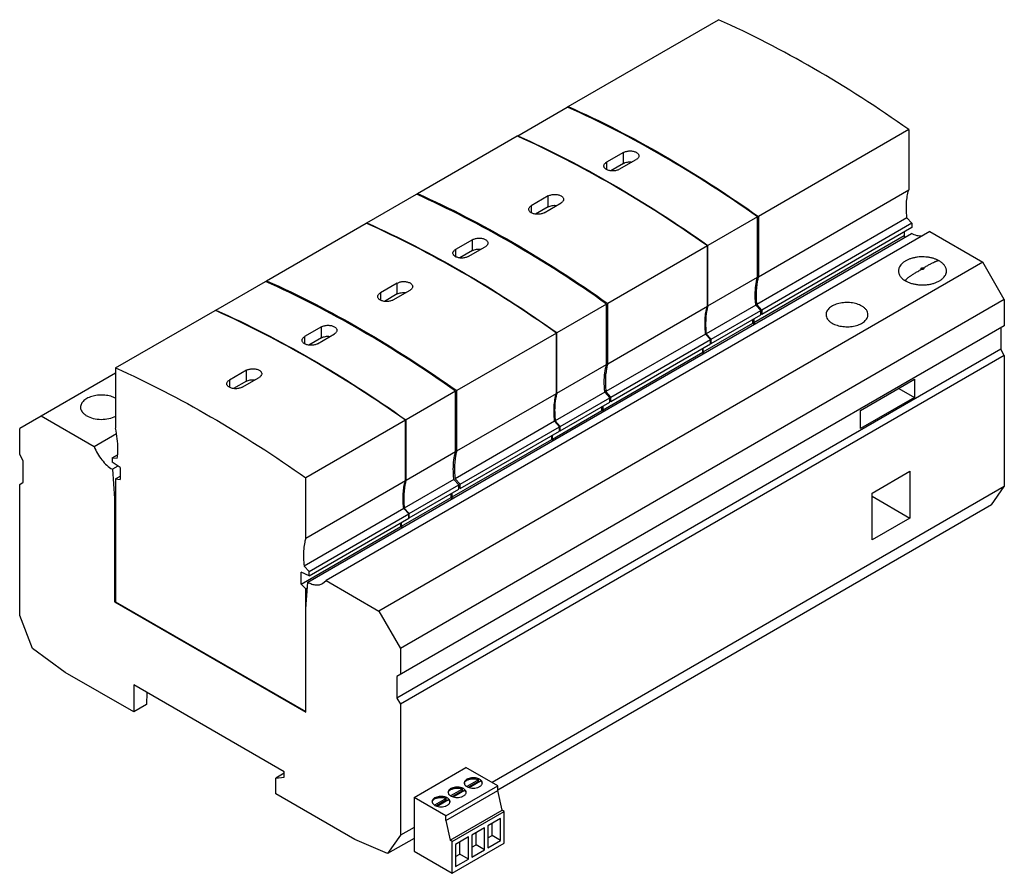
# Model space of a CAD drawing. Header units: millimetres. Extents: x 24 to 189, y 77 to 220.
import ezdxf

# ---------------------------------------------------------------- set-up
doc = ezdxf.new("R2010")
doc.units = ezdxf.units.MM
doc.header["$LTSCALE"] = 19.319186
doc.layers.get('0').update_dxf_attribs({"linetype": 'CONTINUOUS'})

msp = doc.modelspace()

# ---------------------------------------------------------------- linework, layer by layer
at = {"color": 7, "linetype": 'Continuous'}
for p, q in [((115.77, 205.22), (140.84, 219.69)), ((107.36, 200.36), (115.63, 205.14)), ((115.77, 205.08), (115.63, 205.14)), ((115.77, 205.07), (115.63, 205.14)), ((115.77, 205.07), (115.77, 205.22)), ((107.36, 200.36), (107.36, 200.26)), ((172.56, 201.38), (147.49, 186.9)), ((172.56, 201.38), (172.56, 191.32)), ((90.64, 190.71), (107.26, 200.31)), ((107.35, 200.26), (107.26, 200.31)), ((107.36, 200.26), (107.26, 200.31)), ((125, 197.56), (122.17, 195.92)), ((125, 195.74), (125, 197.56)), ((122.17, 195.92), (122.17, 194.73)), ((125, 195.74), (122.88, 194.52)), ((124.29, 194.75), (127.12, 196.38)), ((82.18, 185.83), (90.46, 190.61)), ((90.64, 190.71), (90.64, 190.51)), ((147.49, 176.85), (172.56, 191.32)), ((112.46, 190.32), (109.63, 188.68)), ((111.75, 187.51), (114.58, 189.14)), ((112.46, 188.5), (112.46, 190.32)), ((109.63, 188.68), (109.63, 187.49)), ((112.46, 188.5), (110.34, 187.27)), ((65.47, 176.18), (82.09, 185.77)), ((82.18, 185.72), (82.09, 185.77)), ((82.18, 185.73), (82.09, 185.77)), ((82.18, 185.83), (82.18, 185.72)), ((147.35, 186.82), (139.08, 182.05)), ((172.27, 186.67), (147.21, 172.2)), ((147.35, 176.77), (147.35, 186.82)), ((147.49, 186.9), (147.49, 176.85)), ((173.1, 185.77), (148.04, 171.29)), ((173.1, 185.77), (172.27, 186.67)), ((173.1, 185.77), (173.1, 185.03)), ((72.36, 125.93), (173.05, 184.06)), ((176.08, 184.36), (75.39, 126.22)), ((173.1, 185.03), (148.04, 170.56)), ((171.8, 184.28), (171.8, 183.65)), ((176.08, 184.36), (184.91, 179.26)), ((99.83, 183.02), (97, 181.39)), ((99.83, 181.21), (99.83, 183.02)), ((171.8, 183.65), (146.73, 169.18)), ((171.99, 183.45), (171.8, 183.65)), ((97, 181.39), (97, 180.19)), ((99.83, 181.21), (97.71, 179.98)), ((99.12, 180.21), (101.95, 181.85)), ((138.98, 181.99), (122.37, 172.4)), ((138.98, 171.93), (138.98, 181.99)), ((139.04, 182.08), (139.08, 182.05)), ((139.04, 182.07), (139.08, 182.05)), ((139.08, 171.99), (139.08, 182.05)), ((184.91, 179.26), (84.22, 121.12)), ((188.5, 173.03), (184.91, 179.26)), ((57.01, 171.3), (65.28, 176.07)), ((65.47, 176.18), (65.47, 175.98)), ((87.28, 175.78), (84.46, 174.15)), ((87.28, 173.97), (87.28, 175.78)), ((139.08, 171.99), (147.35, 176.77)), ((84.46, 174.15), (84.46, 172.95)), ((86.58, 172.97), (89.41, 174.6)), ((87.28, 173.97), (85.16, 172.74)), ((188.5, 173.03), (87.81, 114.9)), ((188.5, 173.03), (188.5, 168.69)), ((40.3, 161.65), (56.91, 171.24)), ((57.01, 171.2), (56.91, 171.24)), ((57.01, 171.19), (56.91, 171.24)), ((57.01, 171.3), (57.01, 171.19)), ((122.18, 172.29), (113.91, 167.51)), ((122.18, 162.23), (122.18, 172.29)), ((122.37, 162.34), (122.37, 172.4)), ((122.37, 162.34), (138.98, 171.93)), ((147.07, 172.12), (138.79, 167.34)), ((139.62, 166.44), (147.9, 171.21)), ((147.9, 171.21), (147.07, 172.12)), ((147.21, 172.2), (148.04, 171.29)), ((147.9, 170.48), (147.9, 171.21)), ((148.04, 171.29), (148.04, 170.56)), ((139.62, 165.7), (147.9, 170.48)), ((146.59, 169.1), (146.59, 169.73)), ((146.73, 169.81), (146.73, 169.18)), ((146.73, 169.18), (146.93, 168.98)), ((148.04, 170.56), (147.9, 170.63)), ((74.65, 168.49), (71.83, 166.86)), ((74.65, 166.67), (74.65, 168.49)), ((188.5, 168.69), (87.21, 110.21)), ((113.86, 167.54), (113.91, 167.51)), ((113.86, 167.54), (113.91, 167.51)), ((113.91, 157.46), (113.91, 167.51)), ((138.31, 164.32), (146.59, 169.1)), ((146.79, 168.9), (146.59, 169.1)), ((187.9, 168.34), (187.9, 164.75)), ((71.83, 166.86), (71.83, 165.66)), ((74.65, 166.67), (72.53, 165.45)), ((73.95, 165.68), (76.78, 167.31)), ((113.81, 167.46), (97.19, 157.86)), ((113.81, 157.4), (113.81, 167.46)), ((138.7, 167.29), (122.08, 157.69)), ((122.91, 156.79), (139.53, 166.38)), ((139.53, 166.38), (138.7, 167.29)), ((138.79, 167.34), (139.62, 166.44)), ((139.53, 165.65), (139.53, 166.38)), ((139.62, 165.7), (139.62, 166.44)), ((187.9, 164.75), (87.21, 106.62)), ((121.6, 154.67), (138.22, 164.26)), ((122.91, 156.05), (139.53, 165.65)), ((138.22, 164.26), (138.22, 164.89)), ((138.42, 164.07), (138.22, 164.26)), ((138.31, 164.32), (138.31, 164.95)), ((138.31, 164.32), (138.51, 164.12)), ((139.62, 165.7), (139.53, 165.75)), ((188.5, 163.71), (187.9, 164.75)), ((188.5, 163.71), (87.81, 105.58)), ((188.5, 163.71), (188.5, 141.87)), ((40.3, 161.65), (40.3, 151.59)), ((62.11, 161.25), (59.28, 159.62)), ((62.11, 159.43), (62.11, 161.25)), ((113.91, 157.46), (122.18, 162.23)), ((40.3, 160.79), (24.31, 151.56)), ((59.28, 159.62), (59.28, 158.42)), ((62.11, 159.43), (59.99, 158.21)), ((61.4, 158.44), (64.23, 160.07)), ((164.53, 154.57), (173.51, 159.75)), ((173.51, 159.75), (173.51, 156.73)), ((97.01, 157.76), (88.73, 152.98)), ((97.01, 147.7), (97.01, 157.76)), ((97.19, 147.81), (97.19, 157.86)), ((122.08, 157.69), (122.91, 156.79)), ((170.89, 158.24), (173.51, 156.73)), ((97.19, 147.81), (113.81, 157.4)), ((121.89, 157.58), (113.62, 152.81)), ((114.45, 151.9), (122.72, 156.68)), ((122.72, 156.68), (121.89, 157.58)), ((122.72, 155.95), (122.72, 156.68)), ((122.91, 156.05), (122.72, 156.14)), ((122.91, 156.05), (122.91, 156.79)), ((173.51, 156.73), (164.53, 151.55)), ((113.14, 149.79), (121.41, 154.56)), ((114.45, 151.17), (122.72, 155.95)), ((121.41, 154.56), (121.41, 155.19)), ((121.61, 154.36), (121.41, 154.56)), ((121.6, 154.67), (121.6, 155.3)), ((121.6, 154.67), (121.8, 154.47)), ((164.53, 151.55), (164.53, 154.57)), ((27.9, 153.64), (36.73, 148.54)), ((88.64, 152.92), (72.02, 143.33)), ((88.64, 142.87), (88.64, 152.92)), ((88.69, 153.01), (88.73, 152.98)), ((88.69, 153.01), (88.73, 152.98)), ((88.73, 142.92), (88.73, 152.98)), ((113.52, 152.75), (96.91, 143.16)), ((114.35, 151.85), (113.52, 152.75)), ((113.62, 152.81), (114.45, 151.9)), ((24.31, 147.22), (24.31, 151.56)), ((97.74, 142.25), (114.35, 151.85)), ((97.74, 141.52), (114.35, 151.11)), ((114.35, 151.11), (114.35, 151.85)), ((114.45, 151.17), (114.35, 151.22)), ((114.45, 151.17), (114.45, 151.9)), ((36.73, 148.54), (40.46, 150.69)), ((96.43, 140.14), (113.04, 149.73)), ((113.04, 149.73), (113.04, 150.36)), ((113.24, 149.53), (113.04, 149.73)), ((113.14, 149.79), (113.14, 150.42)), ((113.14, 149.79), (113.34, 149.59)), ((24.91, 146.18), (24.31, 147.22)), ((24.91, 142.58), (24.91, 146.18)), ((39.75, 146.66), (40.64, 147.18)), ((39.75, 146.66), (39.75, 145.93)), ((39.75, 146.66), (40.58, 146.61)), ((88.73, 142.92), (97.01, 147.7)), ((41.06, 145.04), (39.75, 145.93)), ((40.7, 145.29), (39.76, 144.75)), ((39.76, 144.75), (40.11, 139.88)), ((41.06, 145.04), (41.06, 143.03)), ((40.3, 143.15), (41.06, 143.6)), ((40.3, 143.15), (40.3, 122.67)), ((40.3, 143.15), (41.06, 143.03)), ((72.02, 133.27), (72.02, 143.33)), ((72.02, 133.27), (88.64, 142.87)), ((96.72, 143.05), (88.45, 138.27)), ((97.55, 142.15), (96.72, 143.05)), ((96.91, 143.16), (97.74, 142.25)), ((166.48, 140.79), (172.77, 144.42)), ((172.77, 144.42), (172.77, 136.62)), ((24.31, 142.24), (24.91, 142.58)), ((24.31, 120.4), (24.31, 142.24)), ((89.28, 137.37), (97.55, 142.15)), ((89.28, 136.64), (97.55, 141.41)), ((97.55, 141.41), (97.55, 142.15)), ((97.74, 141.52), (97.55, 141.61)), ((97.74, 141.52), (97.74, 142.25)), ((188.5, 141.87), (103.08, 92.55)), ((186.36, 138.82), (188.5, 141.87)), ((40.3, 139.98), (40.11, 139.88)), ((40.11, 139.88), (40.11, 122.66)), ((87.97, 135.25), (96.24, 140.03)), ((96.24, 140.03), (96.24, 140.66)), ((96.44, 139.83), (96.24, 140.03)), ((96.43, 140.14), (96.43, 140.77)), ((96.43, 140.14), (96.63, 139.94)), ((166.48, 132.99), (166.48, 140.79)), ((166.48, 140.26), (172.77, 136.62)), ((88.35, 138.22), (71.73, 128.62)), ((89.18, 137.31), (88.35, 138.22)), ((88.45, 138.27), (89.28, 137.37)), ((186.36, 138.82), (104.03, 91.29)), ((72.56, 127.72), (89.18, 137.31)), ((72.56, 126.99), (89.18, 136.58)), ((89.18, 136.58), (89.18, 137.31)), ((89.28, 136.64), (89.18, 136.68)), ((89.28, 136.64), (89.28, 137.37)), ((172.77, 136.62), (166.48, 132.99)), ((71.25, 125.6), (87.87, 135.2)), ((87.87, 135.2), (87.87, 135.83)), ((88.07, 135), (87.87, 135.2)), ((87.97, 135.25), (87.97, 135.88)), ((87.97, 135.25), (88.17, 135.05)), ((71.73, 128.62), (72.56, 127.72)), ((71.25, 125.6), (71.25, 127.61)), ((72.56, 126.99), (71.25, 127.61)), ((72.56, 126.99), (72.56, 127.72)), ((71.25, 125.6), (72.02, 124.84)), ((72.01, 121.47), (72.36, 125.93)), ((72.02, 124.84), (72.28, 124.99)), ((72.02, 121.64), (72.02, 124.84)), ((74.82, 125.7), (75.39, 126.22)), ((75.39, 126.22), (84.22, 121.12)), ((40.3, 122.77), (40.11, 122.66)), ((40.11, 122.66), (72.01, 104.25)), ((40.3, 122.67), (72.01, 104.36)), ((26.45, 114.87), (24.31, 120.4)), ((72.01, 104.25), (72.01, 121.47)), ((84.22, 121.12), (87.81, 114.9)), ((31.91, 110.9), (26.45, 114.87)), ((87.81, 114.9), (87.81, 110.56)), ((43.33, 104.31), (31.91, 110.9)), ((87.21, 110.21), (87.21, 106.62)), ((68.43, 94.31), (43.33, 108.8)), ((43.33, 108.8), (43.33, 104.31)), ((45.49, 107.56), (45.46, 105.54)), ((45.46, 105.54), (43.33, 104.31)), ((87.21, 106.62), (87.81, 105.58)), ((87.81, 105.58), (87.81, 83.74)), ((68.43, 94.11), (67.02, 93.29)), ((68.43, 93.41), (68.43, 94.31)), ((90.07, 90.06), (98.73, 95.06)), ((104.03, 92), (98.73, 95.06)), ((67.02, 93.29), (68.43, 93.41)), ((67.02, 90.63), (67.02, 93.29)), ((95.37, 87), (104.03, 92)), ((100.82, 93), (98.86, 91.87)), ((100.82, 92.69), (99.17, 91.74)), ((99.27, 91.7), (101.17, 92.8)), ((100.82, 92.69), (100.82, 93)), ((104.03, 91.18), (104.03, 92)), ((80.21, 83.02), (67.02, 90.63)), ((95.37, 86.18), (104.03, 91.18)), ((98.13, 91.45), (96.17, 90.32)), ((98.13, 91.14), (96.48, 90.19)), ((96.58, 90.15), (98.48, 91.25)), ((98.13, 91.14), (98.13, 91.45)), ((104.74, 87.92), (104.03, 91.18)), ((95.37, 87), (90.07, 90.06)), ((90.07, 90.06), (90.07, 81.08)), ((95.44, 89.9), (93.49, 88.77)), ((95.44, 89.59), (93.8, 88.63)), ((93.9, 88.6), (95.8, 89.69)), ((95.44, 89.59), (95.44, 89.9)), ((96.08, 82.92), (104.74, 87.92)), ((96.43, 82.71), (105.09, 87.71)), ((105.09, 87.71), (104.74, 87.92)), ((105.09, 82.41), (105.09, 87.71)), ((95.37, 86.18), (95.37, 87)), ((95.37, 86.18), (96.08, 82.92)), ((104.51, 86.56), (102.39, 85.33)), ((103.1, 83.7), (103.1, 85.74)), ((104.51, 82.89), (104.51, 86.56)), ((90.07, 85.04), (87.81, 83.74)), ((101.82, 85.01), (99.7, 83.78)), ((99.7, 83.78), (99.7, 80.11)), ((100.41, 82.15), (100.41, 84.19)), ((101.82, 81.33), (101.82, 85.01)), ((102.39, 85.33), (102.39, 81.66)), ((85.67, 80.69), (80.21, 83.02)), ((87.81, 83.74), (85.67, 80.69)), ((90.07, 83.23), (85.67, 80.69)), ((96.43, 82.71), (96.08, 82.92)), ((96.43, 77.4), (96.43, 82.71)), ((96.43, 77.4), (105.09, 82.41)), ((99.14, 83.46), (97.01, 82.23)), ((97.01, 82.23), (97.01, 78.56)), ((97.72, 80.6), (97.72, 82.64)), ((99.14, 79.78), (99.14, 83.46)), ((99.7, 81.74), (100.41, 82.15)), ((101.82, 81.33), (100.41, 82.15)), ((102.39, 83.29), (103.1, 83.7)), ((102.39, 81.66), (104.51, 82.89)), ((104.51, 82.89), (103.1, 83.7)), ((90.07, 81.08), (96.43, 77.4)), ((97.01, 80.19), (97.72, 80.6)), ((99.14, 79.78), (97.72, 80.6)), ((99.7, 80.11), (101.82, 81.33)), ((97.01, 78.56), (99.14, 79.78))]:
    msp.add_line(p, q, dxfattribs=at)
for centre, radius, start, end in [((155.52, 174.5), 8.36, 163.7012, 164.449), ((147.08, 169.65), 8.33, 163.7005, 164.2157), ((130.42, 159.99), 8.39, 163.7021, 164.6816), ((121.91, 155.12), 8.33, 163.7005, 164.2157), ((105.24, 145.45), 8.39, 163.7021, 164.6816), ((96.73, 140.58), 8.33, 163.7005, 164.2157), ((98.98, 92.29), 0.533, 163.3525, 167.9764), ((100.17, 91.11), 1.71, 64.2906, 67.7008), ((100.91, 92.29), 0.536, 11.2463, 17.631), ((96.29, 90.74), 0.533, 163.3525, 167.9764), ((97.48, 89.56), 1.71, 64.2906, 67.7008), ((98.23, 90.74), 0.536, 11.2463, 17.631), ((93.61, 89.19), 0.533, 163.3525, 167.9764), ((94.8, 88.01), 1.71, 64.2906, 67.7008), ((95.54, 89.19), 0.536, 11.2463, 17.631)]:
    msp.add_arc(centre, radius, start, end, dxfattribs=at)
for points, knots in [([(172.56, 201.38), (167.43, 205.01), (157.15, 211.65), (146.26, 217.27), (140.84, 219.69)], [0, 0, 0, 0, 0.514031, 1, 1, 1, 1]), ([(115.77, 205.22), (121.19, 202.8), (132.08, 197.18), (142.36, 190.53), (147.49, 186.9)], [0, 0, 0, 0, 0.485969, 1, 1, 1, 1]), ([(147.35, 186.82), (142.25, 190.44), (132, 197.05), (121.17, 202.66), (115.77, 205.08)], [0, 0, 0, 0, 0.513962, 1, 1, 1, 1]), ([(107.36, 200.36), (112.77, 197.94), (123.64, 192.33), (133.91, 185.7), (139.04, 182.08)], [0, 0, 0, 0, 0.485985, 1, 1, 1, 1]), ([(138.98, 181.99), (133.87, 185.61), (123.61, 192.23), (112.76, 197.84), (107.35, 200.26)], [0, 0, 0, 0, 0.513983, 1, 1, 1, 1]), ([(125, 197.56), (125.15, 197.64), (125.5, 197.77), (126.06, 197.84), (126.62, 197.79), (126.97, 197.67), (127.12, 197.59)], [0, 0, 0, 0, 0.237959, 0.501429, 0.764055, 1, 1, 1, 1]), ([(127.12, 197.59), (127.19, 197.55), (127.31, 197.47), (127.45, 197.32), (127.54, 197.16), (127.56, 197.04), (127.56, 196.99)], [0, 0, 0, 0, 0.290531, 0.549885, 0.782533, 1, 1, 1, 1]), ([(121.73, 195.32), (121.73, 195.38), (121.75, 195.49), (121.84, 195.66), (121.99, 195.8), (122.11, 195.89), (122.17, 195.92)], [0, 0, 0, 0, 0.215218, 0.447443, 0.707771, 1, 1, 1, 1]), ([(125, 195.74), (125.09, 195.8), (125.31, 195.89), (125.78, 196), (126.16, 196), (126.4, 195.97)], [0, 0, 0, 0, 0.228161, 0.477606, 1, 1, 1, 1]), ([(127.56, 196.99), (127.56, 196.93), (127.54, 196.81), (127.45, 196.65), (127.31, 196.5), (127.19, 196.42), (127.12, 196.38)], [0, 0, 0, 0, 0.216348, 0.449078, 0.70901, 1, 1, 1, 1]), ([(122.17, 194.73), (122.11, 194.76), (121.99, 194.84), (121.84, 194.99), (121.75, 195.15), (121.73, 195.27), (121.73, 195.32)], [0, 0, 0, 0, 0.291782, 0.551532, 0.783667, 1, 1, 1, 1]), ([(124.29, 194.75), (124.14, 194.66), (123.79, 194.53), (123.23, 194.47), (122.67, 194.52), (122.32, 194.64), (122.17, 194.73)], [0, 0, 0, 0, 0.237734, 0.501037, 0.763836, 1, 1, 1, 1]), ([(122.18, 172.29), (117.05, 175.92), (106.76, 182.56), (95.88, 188.18), (90.46, 190.61)], [0, 0, 0, 0, 0.514031, 1, 1, 1, 1]), ([(90.64, 190.71), (96.06, 188.29), (106.95, 182.67), (117.24, 176.03), (122.37, 172.4)], [0, 0, 0, 0, 0.485969, 1, 1, 1, 1]), ([(112.46, 190.32), (112.61, 190.4), (112.96, 190.53), (113.52, 190.6), (114.08, 190.55), (114.43, 190.43), (114.58, 190.34)], [0, 0, 0, 0, 0.237959, 0.501429, 0.764055, 1, 1, 1, 1]), ([(172.17, 188.37), (172.17, 188.63), (172.2, 189.63), (172.36, 190.62), (172.56, 191.32)], [0, 0, 0, 0, 0.264945, 1, 1, 1, 1]), ([(114.58, 190.34), (114.64, 190.31), (114.76, 190.23), (114.91, 190.08), (115, 189.92), (115.02, 189.8), (115.02, 189.75)], [0, 0, 0, 0, 0.290531, 0.549885, 0.782533, 1, 1, 1, 1]), ([(115.02, 189.75), (115.02, 189.69), (115, 189.57), (114.91, 189.41), (114.76, 189.26), (114.64, 189.18), (114.58, 189.14)], [0, 0, 0, 0, 0.216348, 0.449078, 0.70901, 1, 1, 1, 1]), ([(109.19, 188.08), (109.19, 188.14), (109.21, 188.25), (109.3, 188.42), (109.44, 188.56), (109.56, 188.64), (109.63, 188.68)], [0, 0, 0, 0, 0.215218, 0.447443, 0.707771, 1, 1, 1, 1]), ([(109.63, 187.49), (109.56, 187.52), (109.44, 187.6), (109.3, 187.75), (109.21, 187.91), (109.19, 188.02), (109.19, 188.08)], [0, 0, 0, 0, 0.291782, 0.551532, 0.783667, 1, 1, 1, 1]), ([(111.75, 187.51), (111.6, 187.42), (111.25, 187.29), (110.69, 187.23), (110.13, 187.28), (109.78, 187.4), (109.63, 187.49)], [0, 0, 0, 0, 0.237734, 0.501037, 0.763836, 1, 1, 1, 1]), ([(112.46, 188.5), (112.55, 188.55), (112.77, 188.65), (113.23, 188.76), (113.61, 188.76), (113.86, 188.73)], [0, 0, 0, 0, 0.228161, 0.477606, 1, 1, 1, 1]), ([(172.27, 186.67), (172.26, 186.82), (172.2, 187.38), (172.17, 187.95), (172.17, 188.37)], [0, 0, 0, 0, 0.256222, 1, 1, 1, 1]), ([(82.18, 185.83), (87.6, 183.41), (98.47, 177.8), (108.74, 171.17), (113.86, 167.54)], [0, 0, 0, 0, 0.485985, 1, 1, 1, 1]), ([(113.81, 167.46), (108.7, 171.08), (98.44, 177.7), (87.59, 183.31), (82.18, 185.73)], [0, 0, 0, 0, 0.513983, 1, 1, 1, 1]), ([(174.79, 183.61), (174.51, 183.58), (173.89, 183.66), (173.33, 183.9), (173.05, 184.06)], [0, 0, 0, 0, 0.463393, 1, 1, 1, 1]), ([(99.83, 183.02), (99.98, 183.11), (100.33, 183.24), (100.89, 183.31), (101.45, 183.26), (101.8, 183.14), (101.95, 183.05)], [0, 0, 0, 0, 0.237959, 0.501429, 0.764055, 1, 1, 1, 1]), ([(101.95, 183.05), (102.01, 183.02), (102.13, 182.94), (102.28, 182.79), (102.37, 182.63), (102.39, 182.51), (102.39, 182.45)], [0, 0, 0, 0, 0.290531, 0.549885, 0.782533, 1, 1, 1, 1]), ([(102.39, 182.45), (102.39, 182.4), (102.37, 182.28), (102.28, 182.11), (102.13, 181.97), (102.01, 181.88), (101.95, 181.85)], [0, 0, 0, 0, 0.216348, 0.449078, 0.70901, 1, 1, 1, 1]), ([(96.56, 180.79), (96.56, 180.84), (96.58, 180.96), (96.67, 181.12), (96.81, 181.27), (96.93, 181.35), (97, 181.39)], [0, 0, 0, 0, 0.215218, 0.447443, 0.707771, 1, 1, 1, 1]), ([(97, 180.19), (96.93, 180.23), (96.81, 180.31), (96.67, 180.45), (96.58, 180.62), (96.56, 180.73), (96.56, 180.79)], [0, 0, 0, 0, 0.291782, 0.551532, 0.783667, 1, 1, 1, 1]), ([(99.83, 181.21), (99.92, 181.26), (100.13, 181.35), (100.6, 181.47), (100.98, 181.47), (101.23, 181.44)], [0, 0, 0, 0, 0.228161, 0.477606, 1, 1, 1, 1]), ([(99.12, 180.21), (98.97, 180.13), (98.62, 180), (98.06, 179.93), (97.5, 179.99), (97.15, 180.11), (97, 180.19)], [0, 0, 0, 0, 0.237734, 0.501037, 0.763836, 1, 1, 1, 1]), ([(177.64, 179.49), (177.51, 179.57), (177.21, 179.71), (176.74, 179.89), (176.23, 180.02), (175.7, 180.11), (175.15, 180.16), (174.59, 180.16), (174.04, 180.12), (173.51, 180.03), (173, 179.9), (172.52, 179.72), (172.09, 179.51), (171.71, 179.27), (171.39, 178.99), (171.14, 178.69), (170.99, 178.41), (170.91, 178.18), (170.88, 178.07), (170.87, 178.01)], [0, 0, 0, 0, 0.061777, 0.1269, 0.194794, 0.264757, 0.336001, 0.407694, 0.478985, 0.54904, 0.617069, 0.682364, 0.744338, 0.802577, 0.856908, 0.907473, 0.954814, 0.977606, 1, 1, 1, 1]), ([(177.64, 179.49), (177.63, 179.5), (177.61, 179.5), (177.57, 179.51), (177.53, 179.51), (177.46, 179.5), (177.37, 179.47), (177.26, 179.44), (177.14, 179.4), (177, 179.34), (176.78, 179.24), (176.46, 179.09), (176.04, 178.87), (175.55, 178.6), (175.2, 178.41), (175.02, 178.3)], [0, 0, 0, 0, 0.01573, 0.025309, 0.03622, 0.062374, 0.094676, 0.133365, 0.178579, 0.230405, 0.288899, 0.426032, 0.590189, 0.781488, 1, 1, 1, 1]), ([(178.84, 178.01), (178.82, 178.08), (178.79, 178.22), (178.71, 178.43), (178.6, 178.63), (178.46, 178.82), (178.29, 179.01), (178.03, 179.24), (177.8, 179.4), (177.64, 179.49)], [0, 0, 0, 0, 0.109846, 0.222338, 0.338635, 0.459659, 0.58605, 0.718194, 1, 1, 1, 1]), ([(170.87, 178.01), (170.86, 177.93), (170.85, 177.76), (170.88, 177.5), (170.96, 177.25), (171.09, 177), (171.26, 176.77), (171.48, 176.55), (171.73, 176.34), (171.92, 176.22), (172.03, 176.16)], [0, 0, 0, 0, 0.109519, 0.21942, 0.332256, 0.450254, 0.575143, 0.708069, 0.849655, 1, 1, 1, 1]), ([(172.03, 176.16), (172.03, 176.18), (172.04, 176.23), (172.08, 176.29), (172.14, 176.37), (172.21, 176.45), (172.31, 176.55), (172.43, 176.65), (172.56, 176.75), (172.78, 176.92), (173.11, 177.15), (173.56, 177.44), (174.1, 177.76), (174.48, 177.99), (174.69, 178.11)], [0, 0, 0, 0, 0.018214, 0.041026, 0.069206, 0.103164, 0.143131, 0.189248, 0.241605, 0.300266, 0.436655, 0.598658, 0.786411, 1, 1, 1, 1]), ([(172.03, 176.16), (172.18, 176.08), (172.5, 175.92), (173.02, 175.73), (173.58, 175.6), (174.17, 175.51), (174.78, 175.48), (175.38, 175.5), (175.98, 175.57), (176.55, 175.69), (177.08, 175.87), (177.56, 176.08), (177.98, 176.34), (178.33, 176.63), (178.56, 176.91), (178.69, 177.13), (178.77, 177.31), (178.82, 177.48), (178.85, 177.66), (178.86, 177.84), (178.85, 177.95), (178.84, 178.01)], [0, 0, 0, 0, 0.063233, 0.130601, 0.201327, 0.274443, 0.348862, 0.42343, 0.496989, 0.56843, 0.636747, 0.701106, 0.760915, 0.815915, 0.866285, 0.889973, 0.912825, 0.935027, 0.956795, 0.978369, 1, 1, 1, 1]), ([(174.69, 178.11), (174.68, 178.11), (174.66, 178.13), (174.64, 178.15), (174.63, 178.18), (174.62, 178.2), (174.63, 178.23), (174.64, 178.26), (174.66, 178.28), (174.69, 178.3), (174.73, 178.32), (174.78, 178.33), (174.84, 178.34), (174.9, 178.33), (174.94, 178.33), (174.98, 178.32), (175.01, 178.31), (175.02, 178.3)], [0, 0, 0, 0, 0.059926, 0.112901, 0.160803, 0.206148, 0.251501, 0.299435, 0.35233, 0.412178, 0.479389, 0.55226, 0.706018, 0.783859, 0.860029, 0.932893, 1, 1, 1, 1]), ([(175.02, 178.3), (175.03, 178.29), (175.05, 178.28), (175.07, 178.26), (175.08, 178.23), (175.08, 178.2), (175.08, 178.18), (175.07, 178.15), (175.05, 178.13), (175.02, 178.11), (174.98, 178.09), (174.93, 178.08), (174.87, 178.07), (174.81, 178.07), (174.77, 178.08), (174.73, 178.09), (174.7, 178.1), (174.69, 178.11)], [0, 0, 0, 0, 0.059926, 0.112901, 0.160803, 0.206148, 0.251501, 0.299435, 0.35233, 0.412178, 0.479389, 0.55226, 0.706018, 0.783859, 0.860029, 0.932893, 1, 1, 1, 1]), ([(97.01, 157.76), (91.88, 161.39), (81.59, 168.03), (70.71, 173.65), (65.28, 176.07)], [0, 0, 0, 0, 0.514031, 1, 1, 1, 1]), ([(65.47, 176.18), (70.89, 173.75), (81.78, 168.14), (92.06, 161.49), (97.19, 157.86)], [0, 0, 0, 0, 0.485969, 1, 1, 1, 1]), ([(87.28, 175.78), (87.44, 175.87), (87.79, 176), (88.34, 176.07), (88.9, 176.01), (89.25, 175.89), (89.41, 175.81)], [0, 0, 0, 0, 0.237959, 0.501429, 0.764055, 1, 1, 1, 1]), ([(89.41, 175.81), (89.47, 175.77), (89.59, 175.69), (89.73, 175.55), (89.82, 175.39), (89.85, 175.27), (89.85, 175.21)], [0, 0, 0, 0, 0.290531, 0.549885, 0.782533, 1, 1, 1, 1]), ([(146.96, 173.82), (146.96, 174.33), (147.02, 175.33), (147.22, 176.31), (147.35, 176.77)], [0, 0, 0, 0, 0.519541, 1, 1, 1, 1]), ([(147.46, 176.74), (147.4, 176.52), (147.18, 175.59), (147.11, 174.63), (147.11, 173.9)], [0, 0, 0, 0, 0.236275, 1, 1, 1, 1]), ([(84.02, 173.55), (84.02, 173.6), (84.04, 173.72), (84.13, 173.88), (84.27, 174.03), (84.39, 174.11), (84.46, 174.15)], [0, 0, 0, 0, 0.215218, 0.447443, 0.707771, 1, 1, 1, 1]), ([(87.28, 173.97), (87.38, 174.02), (87.59, 174.11), (88.06, 174.23), (88.44, 174.23), (88.69, 174.2)], [0, 0, 0, 0, 0.228161, 0.477606, 1, 1, 1, 1]), ([(89.85, 175.21), (89.85, 175.16), (89.82, 175.04), (89.73, 174.87), (89.59, 174.72), (89.47, 174.64), (89.41, 174.6)], [0, 0, 0, 0, 0.216348, 0.449078, 0.70901, 1, 1, 1, 1]), ([(84.46, 172.95), (84.39, 172.99), (84.27, 173.07), (84.13, 173.21), (84.04, 173.37), (84.02, 173.49), (84.02, 173.55)], [0, 0, 0, 0, 0.291782, 0.551532, 0.783667, 1, 1, 1, 1]), ([(86.58, 172.97), (86.43, 172.88), (86.08, 172.76), (85.52, 172.69), (84.96, 172.75), (84.61, 172.87), (84.46, 172.95)], [0, 0, 0, 0, 0.237734, 0.501037, 0.763836, 1, 1, 1, 1]), ([(147.07, 172.12), (147.05, 172.26), (146.99, 172.83), (146.96, 173.4), (146.96, 173.82)], [0, 0, 0, 0, 0.256222, 1, 1, 1, 1]), ([(147.11, 173.9), (147.11, 173.76), (147.11, 173.19), (147.16, 172.63), (147.21, 172.2)], [0, 0, 0, 0, 0.243766, 1, 1, 1, 1]), ([(164.74, 171.96), (164.48, 172.11), (163.9, 172.35), (162.94, 172.54), (161.93, 172.57), (160.95, 172.43), (160.07, 172.14), (159.46, 171.77), (159.1, 171.41), (158.91, 171.13), (158.79, 170.83), (158.77, 170.63), (158.77, 170.53)], [0, 0, 0, 0, 0.128693, 0.27028, 0.417439, 0.561781, 0.69545, 0.812714, 0.864676, 0.912511, 0.957139, 1, 1, 1, 1]), ([(57.01, 171.3), (62.43, 168.87), (73.3, 163.26), (83.57, 156.63), (88.69, 153.01)], [0, 0, 0, 0, 0.485985, 1, 1, 1, 1]), ([(88.64, 152.92), (83.52, 156.54), (73.27, 163.17), (62.42, 168.77), (57.01, 171.2)], [0, 0, 0, 0, 0.513983, 1, 1, 1, 1]), ([(138.59, 168.98), (138.59, 169.25), (138.62, 170.24), (138.78, 171.23), (138.98, 171.93)], [0, 0, 0, 0, 0.264945, 1, 1, 1, 1]), ([(139.06, 171.92), (139, 171.7), (138.77, 170.75), (138.69, 169.78), (138.69, 169.04)], [0, 0, 0, 0, 0.236091, 1, 1, 1, 1]), ([(165.77, 170.53), (165.77, 170.66), (165.72, 170.94), (165.51, 171.33), (165.17, 171.68), (164.9, 171.87), (164.74, 171.96)], [0, 0, 0, 0, 0.217782, 0.450915, 0.710306, 1, 1, 1, 1]), ([(158.77, 170.53), (158.77, 170.4), (158.82, 170.12), (159.03, 169.73), (159.36, 169.38), (159.64, 169.19), (159.79, 169.1)], [0, 0, 0, 0, 0.217782, 0.450915, 0.710306, 1, 1, 1, 1]), ([(159.79, 169.1), (160.05, 168.95), (160.64, 168.71), (161.59, 168.52), (162.61, 168.49), (163.59, 168.63), (164.47, 168.92), (165.08, 169.29), (165.43, 169.65), (165.62, 169.93), (165.74, 170.23), (165.77, 170.43), (165.77, 170.53)], [0, 0, 0, 0, 0.128693, 0.27028, 0.417439, 0.561781, 0.69545, 0.812714, 0.864676, 0.912511, 0.957139, 1, 1, 1, 1]), ([(74.65, 168.49), (74.8, 168.58), (75.15, 168.71), (75.71, 168.77), (76.27, 168.72), (76.62, 168.6), (76.78, 168.52)], [0, 0, 0, 0, 0.237959, 0.501429, 0.764055, 1, 1, 1, 1]), ([(76.78, 168.52), (76.84, 168.48), (76.96, 168.4), (77.1, 168.26), (77.19, 168.09), (77.21, 167.98), (77.21, 167.92)], [0, 0, 0, 0, 0.290531, 0.549885, 0.782533, 1, 1, 1, 1]), ([(77.21, 167.92), (77.21, 167.86), (77.19, 167.75), (77.1, 167.58), (76.96, 167.43), (76.84, 167.35), (76.78, 167.31)], [0, 0, 0, 0, 0.216348, 0.449078, 0.70901, 1, 1, 1, 1]), ([(138.7, 167.29), (138.68, 167.43), (138.62, 167.99), (138.59, 168.56), (138.59, 168.98)], [0, 0, 0, 0, 0.256222, 1, 1, 1, 1]), ([(138.69, 169.04), (138.69, 168.9), (138.7, 168.33), (138.74, 167.77), (138.79, 167.34)], [0, 0, 0, 0, 0.243766, 1, 1, 1, 1]), ([(71.39, 166.25), (71.39, 166.31), (71.41, 166.43), (71.5, 166.59), (71.64, 166.74), (71.76, 166.82), (71.83, 166.86)], [0, 0, 0, 0, 0.215218, 0.447443, 0.707771, 1, 1, 1, 1]), ([(71.83, 165.66), (71.76, 165.7), (71.64, 165.78), (71.5, 165.92), (71.41, 166.08), (71.39, 166.2), (71.39, 166.25)], [0, 0, 0, 0, 0.291782, 0.551532, 0.783667, 1, 1, 1, 1]), ([(74.65, 166.67), (74.75, 166.73), (74.96, 166.82), (75.43, 166.93), (75.81, 166.94), (76.06, 166.9)], [0, 0, 0, 0, 0.228161, 0.477606, 1, 1, 1, 1]), ([(73.95, 165.68), (73.8, 165.59), (73.45, 165.46), (72.89, 165.4), (72.33, 165.46), (71.98, 165.58), (71.83, 165.66)], [0, 0, 0, 0, 0.237734, 0.501037, 0.763836, 1, 1, 1, 1]), ([(40.3, 161.65), (45.72, 159.22), (56.6, 153.6), (66.89, 146.96), (72.02, 143.33)], [0, 0, 0, 0, 0.485969, 1, 1, 1, 1]), ([(62.11, 161.25), (62.26, 161.34), (62.61, 161.46), (63.17, 161.53), (63.73, 161.48), (64.08, 161.36), (64.23, 161.28)], [0, 0, 0, 0, 0.237959, 0.501429, 0.764055, 1, 1, 1, 1]), ([(64.23, 161.28), (64.3, 161.24), (64.42, 161.16), (64.56, 161.02), (64.65, 160.85), (64.67, 160.74), (64.67, 160.68)], [0, 0, 0, 0, 0.290531, 0.549885, 0.782533, 1, 1, 1, 1]), ([(121.79, 159.28), (121.79, 159.8), (121.85, 160.8), (122.05, 161.77), (122.18, 162.23)], [0, 0, 0, 0, 0.519541, 1, 1, 1, 1]), ([(122.33, 162.2), (122.27, 161.99), (122.05, 161.06), (121.98, 160.11), (121.98, 159.39)], [0, 0, 0, 0, 0.236459, 1, 1, 1, 1]), ([(58.84, 159.01), (58.84, 159.07), (58.87, 159.19), (58.96, 159.35), (59.1, 159.5), (59.22, 159.58), (59.28, 159.62)], [0, 0, 0, 0, 0.215218, 0.447443, 0.707771, 1, 1, 1, 1]), ([(62.11, 159.43), (62.21, 159.49), (62.42, 159.58), (62.89, 159.69), (63.27, 159.7), (63.52, 159.66)], [0, 0, 0, 0, 0.228161, 0.477606, 1, 1, 1, 1]), ([(64.67, 160.68), (64.67, 160.62), (64.65, 160.5), (64.56, 160.34), (64.42, 160.19), (64.3, 160.11), (64.23, 160.07)], [0, 0, 0, 0, 0.216348, 0.449078, 0.70901, 1, 1, 1, 1]), ([(121.89, 157.58), (121.88, 157.73), (121.82, 158.29), (121.79, 158.86), (121.79, 159.28)], [0, 0, 0, 0, 0.256222, 1, 1, 1, 1]), ([(121.98, 159.39), (121.98, 159.25), (121.99, 158.68), (122.03, 158.12), (122.08, 157.69)], [0, 0, 0, 0, 0.243766, 1, 1, 1, 1]), ([(59.28, 158.42), (59.22, 158.46), (59.1, 158.53), (58.96, 158.68), (58.86, 158.84), (58.84, 158.96), (58.84, 159.01)], [0, 0, 0, 0, 0.291782, 0.551532, 0.783667, 1, 1, 1, 1]), ([(61.4, 158.44), (61.25, 158.35), (60.9, 158.22), (60.34, 158.16), (59.79, 158.21), (59.43, 158.34), (59.28, 158.42)], [0, 0, 0, 0, 0.237734, 0.501037, 0.763836, 1, 1, 1, 1]), ([(40.32, 156.59), (40.06, 156.73), (39.47, 156.95), (38.52, 157.12), (37.52, 157.13), (36.56, 156.98), (35.71, 156.68), (35.12, 156.31), (34.78, 155.96), (34.6, 155.68), (34.48, 155.4), (34.46, 155.19), (34.46, 155.1)], [0, 0, 0, 0, 0.130869, 0.273498, 0.420689, 0.564345, 0.697013, 0.813367, 0.865009, 0.912641, 0.957172, 1, 1, 1, 1]), ([(113.42, 154.45), (113.42, 154.71), (113.45, 155.71), (113.6, 156.7), (113.81, 157.4)], [0, 0, 0, 0, 0.264945, 1, 1, 1, 1]), ([(113.89, 157.38), (113.82, 157.16), (113.6, 156.22), (113.52, 155.25), (113.52, 154.51)], [0, 0, 0, 0, 0.236091, 1, 1, 1, 1]), ([(34.46, 155.1), (34.46, 154.96), (34.51, 154.69), (34.72, 154.3), (35.05, 153.95), (35.33, 153.76), (35.48, 153.67)], [0, 0, 0, 0, 0.217782, 0.450915, 0.710306, 1, 1, 1, 1]), ([(113.52, 152.75), (113.51, 152.9), (113.45, 153.46), (113.42, 154.03), (113.42, 154.45)], [0, 0, 0, 0, 0.256222, 1, 1, 1, 1]), ([(113.52, 154.51), (113.52, 154.37), (113.53, 153.8), (113.57, 153.23), (113.62, 152.81)], [0, 0, 0, 0, 0.243766, 1, 1, 1, 1]), ([(35.48, 153.67), (35.82, 153.47), (36.61, 153.18), (37.88, 153.03), (39.16, 153.15), (39.97, 153.42), (40.32, 153.61)], [0, 0, 0, 0, 0.235943, 0.497235, 0.760037, 1, 1, 1, 1]), ([(40.68, 148.19), (40.68, 148.74), (40.61, 149.89), (40.42, 151.01), (40.3, 151.59)], [0, 0, 0, 0, 0.48519, 1, 1, 1, 1]), ([(36.73, 148.54), (36.89, 148.14), (37.26, 147.36), (37.98, 146.31), (38.81, 145.42), (39.44, 144.94), (39.76, 144.75)], [0, 0, 0, 0, 0.260859, 0.52183, 0.771478, 1, 1, 1, 1]), ([(40.58, 146.61), (40.6, 146.74), (40.66, 147.26), (40.68, 147.79), (40.68, 148.19)], [0, 0, 0, 0, 0.242859, 1, 1, 1, 1]), ([(96.62, 144.75), (96.62, 145.27), (96.68, 146.26), (96.87, 147.24), (97.01, 147.7)], [0, 0, 0, 0, 0.519541, 1, 1, 1, 1]), ([(97.15, 147.67), (97.09, 147.45), (96.88, 146.53), (96.8, 145.58), (96.8, 144.86)], [0, 0, 0, 0, 0.236459, 1, 1, 1, 1]), ([(96.72, 143.05), (96.7, 143.2), (96.65, 143.76), (96.62, 144.33), (96.62, 144.75)], [0, 0, 0, 0, 0.256222, 1, 1, 1, 1]), ([(96.8, 144.86), (96.8, 144.72), (96.81, 144.15), (96.86, 143.58), (96.91, 143.16)], [0, 0, 0, 0, 0.243766, 1, 1, 1, 1]), ([(88.25, 139.92), (88.25, 140.18), (88.28, 141.17), (88.43, 142.17), (88.64, 142.87)], [0, 0, 0, 0, 0.264945, 1, 1, 1, 1]), ([(88.71, 142.85), (88.65, 142.63), (88.43, 141.69), (88.35, 140.71), (88.35, 139.97)], [0, 0, 0, 0, 0.236091, 1, 1, 1, 1]), ([(88.35, 138.22), (88.33, 138.36), (88.27, 138.93), (88.25, 139.5), (88.25, 139.92)], [0, 0, 0, 0, 0.256222, 1, 1, 1, 1]), ([(88.35, 139.97), (88.35, 139.84), (88.35, 139.27), (88.4, 138.7), (88.45, 138.27)], [0, 0, 0, 0, 0.243766, 1, 1, 1, 1]), ([(72.02, 133.27), (71.95, 133.05), (71.72, 132.08), (71.63, 131.08), (71.63, 130.32)], [0, 0, 0, 0, 0.235685, 1, 1, 1, 1]), ([(71.63, 130.32), (71.63, 130.19), (71.64, 129.62), (71.68, 129.05), (71.73, 128.62)], [0, 0, 0, 0, 0.243766, 1, 1, 1, 1]), ([(72.36, 125.93), (72.58, 125.81), (73.01, 125.61), (73.67, 125.45), (74.29, 125.47), (74.66, 125.61), (74.82, 125.7)], [0, 0, 0, 0, 0.289123, 0.548298, 0.781646, 1, 1, 1, 1]), ([(98.89, 93.07), (98.82, 93.03), (98.7, 92.95), (98.56, 92.8), (98.48, 92.66), (98.45, 92.54), (98.45, 92.49), (98.45, 92.46)], [0, 0, 0, 0, 0.289582, 0.548637, 0.78164, 0.89184, 1, 1, 1, 1]), ([(98.45, 92.46), (98.45, 92.42), (98.46, 92.34), (98.5, 92.22), (98.57, 92.11), (98.67, 92), (98.79, 91.91), (98.98, 91.79), (99.15, 91.72), (99.26, 91.69)], [0, 0, 0, 0, 0.099693, 0.20296, 0.31278, 0.43121, 0.559315, 0.697302, 1, 1, 1, 1]), ([(98.47, 92.44), (98.48, 92.49), (98.52, 92.58), (98.62, 92.7), (98.74, 92.81), (98.84, 92.88), (98.89, 92.91)], [0, 0, 0, 0, 0.22018, 0.457829, 0.71729, 1, 1, 1, 1]), ([(101.45, 92.46), (101.45, 92.5), (101.44, 92.59), (101.39, 92.72), (101.31, 92.84), (101.2, 92.95), (101.06, 93.05), (100.9, 93.13), (100.72, 93.21), (100.45, 93.28), (100.09, 93.33), (99.66, 93.32), (99.25, 93.24), (99, 93.14), (98.89, 93.07)], [0, 0, 0, 0, 0.042841, 0.087451, 0.135263, 0.187204, 0.243686, 0.304682, 0.36982, 0.43847, 0.582753, 0.729842, 0.871369, 1, 1, 1, 1]), ([(98.89, 92.91), (98.95, 92.95), (99.09, 93.01), (99.32, 93.09), (99.57, 93.14), (99.82, 93.16), (100.09, 93.16), (100.34, 93.14), (100.59, 93.08), (100.74, 93.03), (100.82, 93)], [0, 0, 0, 0, 0.112398, 0.232971, 0.359803, 0.490535, 0.622554, 0.753164, 0.879761, 1, 1, 1, 1]), ([(101.01, 91.85), (101.08, 91.88), (101.19, 91.97), (101.34, 92.12), (101.41, 92.26), (101.44, 92.37), (101.45, 92.43), (101.45, 92.46)], [0, 0, 0, 0, 0.289582, 0.548637, 0.78164, 0.89184, 1, 1, 1, 1]), ([(101.17, 92.8), (101.23, 92.75), (101.31, 92.67), (101.39, 92.55), (101.41, 92.48), (101.42, 92.45)], [0, 0, 0, 0, 0.52873, 0.770395, 1, 1, 1, 1]), ([(96.2, 91.52), (96.14, 91.48), (96.02, 91.4), (95.87, 91.25), (95.8, 91.11), (95.77, 90.99), (95.76, 90.94), (95.76, 90.91)], [0, 0, 0, 0, 0.289582, 0.548637, 0.78164, 0.89184, 1, 1, 1, 1]), ([(95.76, 90.91), (95.76, 90.87), (95.77, 90.79), (95.81, 90.67), (95.88, 90.56), (95.98, 90.45), (96.1, 90.36), (96.29, 90.24), (96.46, 90.17), (96.57, 90.14)], [0, 0, 0, 0, 0.099693, 0.20296, 0.31278, 0.43121, 0.559315, 0.697302, 1, 1, 1, 1]), ([(95.78, 90.89), (95.8, 90.94), (95.84, 91.03), (95.93, 91.15), (96.05, 91.26), (96.15, 91.33), (96.2, 91.36)], [0, 0, 0, 0, 0.22018, 0.457829, 0.71729, 1, 1, 1, 1]), ([(98.76, 90.91), (98.76, 90.95), (98.75, 91.04), (98.7, 91.16), (98.62, 91.28), (98.51, 91.39), (98.37, 91.49), (98.21, 91.58), (98.03, 91.65), (97.76, 91.73), (97.41, 91.78), (96.97, 91.77), (96.56, 91.69), (96.31, 91.58), (96.2, 91.52)], [0, 0, 0, 0, 0.042841, 0.087451, 0.135263, 0.187204, 0.243686, 0.304682, 0.36982, 0.43847, 0.582753, 0.729842, 0.871369, 1, 1, 1, 1]), ([(96.2, 91.36), (96.27, 91.39), (96.41, 91.46), (96.63, 91.54), (96.88, 91.59), (97.14, 91.61), (97.4, 91.61), (97.66, 91.58), (97.9, 91.53), (98.06, 91.48), (98.13, 91.45)], [0, 0, 0, 0, 0.112398, 0.232971, 0.359803, 0.490535, 0.622554, 0.753164, 0.879761, 1, 1, 1, 1]), ([(98.32, 90.3), (98.39, 90.33), (98.51, 90.42), (98.65, 90.57), (98.73, 90.71), (98.76, 90.82), (98.76, 90.88), (98.76, 90.91)], [0, 0, 0, 0, 0.289582, 0.548637, 0.78164, 0.89184, 1, 1, 1, 1]), ([(98.48, 91.25), (98.54, 91.2), (98.62, 91.12), (98.7, 91), (98.73, 90.93), (98.74, 90.9)], [0, 0, 0, 0, 0.52873, 0.770395, 1, 1, 1, 1]), ([(99.26, 91.69), (99.41, 91.65), (99.71, 91.59), (100.18, 91.59), (100.55, 91.66), (100.83, 91.75), (100.95, 91.81), (101.01, 91.85)], [0, 0, 0, 0, 0.253465, 0.515665, 0.769487, 0.888497, 1, 1, 1, 1]), ([(93.51, 89.97), (93.45, 89.93), (93.33, 89.85), (93.19, 89.7), (93.11, 89.56), (93.08, 89.44), (93.07, 89.38), (93.07, 89.36)], [0, 0, 0, 0, 0.289582, 0.548637, 0.78164, 0.89184, 1, 1, 1, 1]), ([(93.07, 89.36), (93.07, 89.32), (93.08, 89.24), (93.13, 89.12), (93.2, 89.01), (93.29, 88.9), (93.41, 88.8), (93.61, 88.69), (93.77, 88.62), (93.89, 88.59)], [0, 0, 0, 0, 0.099693, 0.20296, 0.31278, 0.43121, 0.559315, 0.697302, 1, 1, 1, 1]), ([(93.1, 89.34), (93.11, 89.39), (93.15, 89.48), (93.24, 89.6), (93.37, 89.71), (93.46, 89.78), (93.51, 89.81)], [0, 0, 0, 0, 0.22018, 0.457829, 0.71729, 1, 1, 1, 1]), ([(96.07, 89.36), (96.07, 89.4), (96.06, 89.49), (96.01, 89.61), (95.93, 89.73), (95.82, 89.84), (95.68, 89.94), (95.52, 90.03), (95.34, 90.1), (95.08, 90.18), (94.72, 90.23), (94.29, 90.22), (93.88, 90.14), (93.62, 90.03), (93.51, 89.97)], [0, 0, 0, 0, 0.042841, 0.087451, 0.135263, 0.187204, 0.243686, 0.304682, 0.36982, 0.43847, 0.582753, 0.729842, 0.871369, 1, 1, 1, 1]), ([(93.51, 89.81), (93.58, 89.84), (93.72, 89.91), (93.95, 89.98), (94.19, 90.03), (94.45, 90.06), (94.71, 90.06), (94.97, 90.03), (95.21, 89.98), (95.37, 89.93), (95.44, 89.9)], [0, 0, 0, 0, 0.112398, 0.232971, 0.359803, 0.490535, 0.622554, 0.753164, 0.879761, 1, 1, 1, 1]), ([(93.89, 88.59), (94.03, 88.54), (94.34, 88.49), (94.8, 88.49), (95.18, 88.55), (95.45, 88.65), (95.58, 88.71), (95.64, 88.74)], [0, 0, 0, 0, 0.253465, 0.515665, 0.769487, 0.888497, 1, 1, 1, 1]), ([(95.64, 88.74), (95.7, 88.78), (95.82, 88.86), (95.96, 89.01), (96.04, 89.16), (96.07, 89.27), (96.07, 89.33), (96.07, 89.36)], [0, 0, 0, 0, 0.289582, 0.548637, 0.78164, 0.89184, 1, 1, 1, 1]), ([(95.8, 89.69), (95.86, 89.65), (95.94, 89.57), (96.01, 89.44), (96.04, 89.38), (96.05, 89.35)], [0, 0, 0, 0, 0.52873, 0.770395, 1, 1, 1, 1]), ([(96.57, 90.14), (96.72, 90.09), (97.03, 90.04), (97.49, 90.04), (97.87, 90.11), (98.14, 90.2), (98.26, 90.26), (98.32, 90.3)], [0, 0, 0, 0, 0.253465, 0.515665, 0.769487, 0.888497, 1, 1, 1, 1])]:
    msp.add_open_spline(points, degree=3, knots=knots, dxfattribs=at)

doc.saveas('drawing.dxf')
